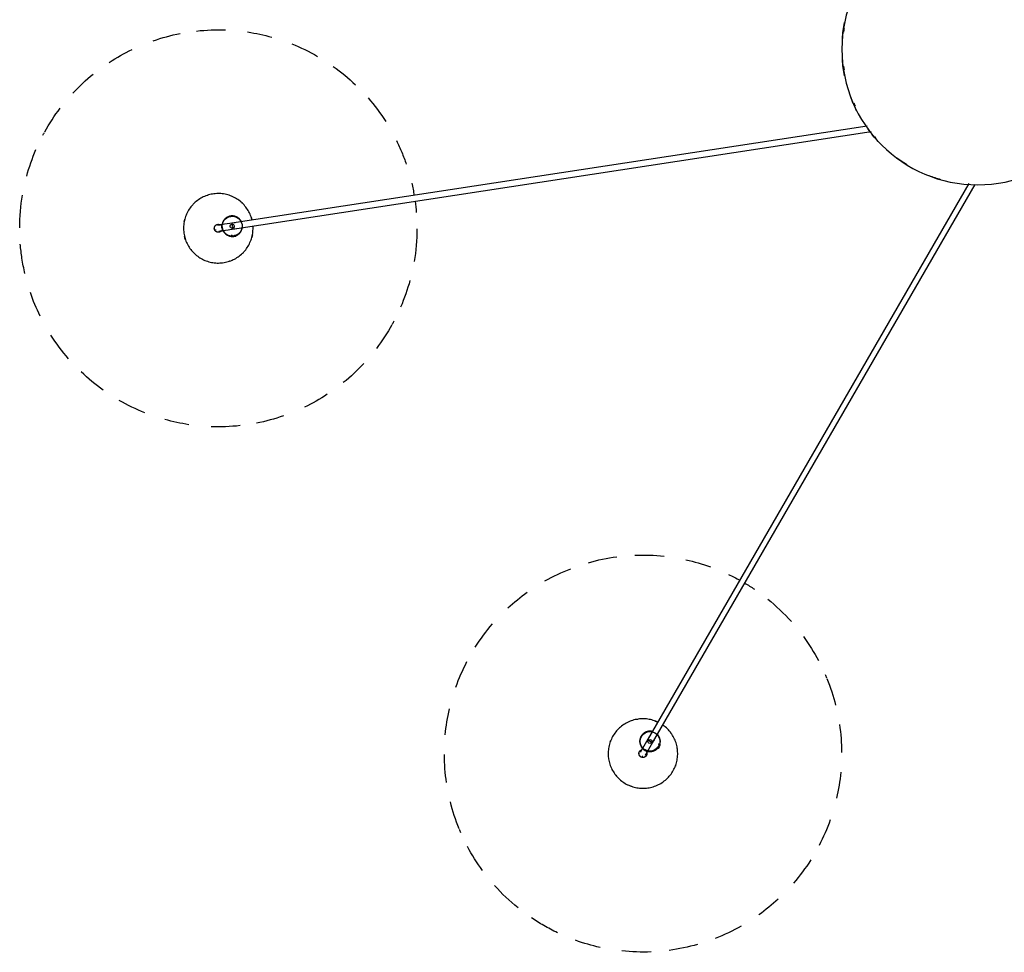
# Model space of a CAD drawing. Header units: millimetres. Extents: x 2868 to 10969, y -1250 to 7939.
# Tile 10 of 15: x 8784 to 9776, y 3483 to 4423. Entities that reach past the tile are written whole.
import ezdxf

# ---------------------------------------------------------------- set-up
doc = ezdxf.new("R2010")
doc.units = ezdxf.units.MM
doc.layers.add('E-LITE-EQPM', color=7, linetype='Continuous', lineweight=20)

# ---------------------------------------------------------------- blocks, each defined once
blk = doc.blocks.new('68595-7L_ 68596-7L_ 68596-7L  KOMBO400 - 64314-44-7L SAMBA Black_ribbon beige pendant lamp ø450-7L-596425-Planta_PDF Copy 1')
at = {"layer": 'E-LITE-EQPM', "color": 253, "lineweight": 25, "true_color": 0xaaaaaa}
for p, q in [((-323.47, 703.49), (-321.68, 704.53)), ((-321.42, 704.09), (-322.87, 703.25)), ((-320.68, 702.79), (-321.68, 704.53)), ((-9.01, 135.51), (-332.57, 695.93)), ((-327.38, 698.93), (-2.58, 136.35)), ((-319.68, 701.06), (-321.47, 700.03)), ((-319.93, 701.5), (-321.38, 700.67)), ((-319.68, 701.06), (-320.68, 702.79)), ((-751.32, 187.22), (-751.01, 189.27)), ((-749.03, 188.97), (-751.01, 189.27)), ((-750.51, 189.19), (-750.76, 187.54)), ((-747.05, 188.66), (-749.03, 188.97)), ((-747.55, 188.74), (-747.81, 187.09)), ((-747.05, 188.66), (-747.32, 186.92)), ((-750.2, 181.32), (-107.42, 83.12)), ((-111.44, 77.67), (-751.1, 175.39))]:
    blk.add_line(p, q, dxfattribs=at)
at = {"layer": 'E-LITE-EQPM', "color": 253, "lineweight": 25, "true_color": 0xaaaaaa, "flags": 128}
for points in [[(-371.65, 714.99), (-371.41, 716.36), (-371.12, 717.73), (-370.77, 719.09), (-370.36, 720.43), (-369.91, 721.75), (-369.4, 723.06), (-368.84, 724.34), (-368.23, 725.6), (-367.57, 726.83), (-366.86, 728.04), (-366.1, 729.22), (-365.29, 730.36), (-364.44, 731.48), (-363.55, 732.55), (-362.62, 733.59), (-361.64, 734.6), (-360.62, 735.56), (-359.57, 736.48), (-358.48, 737.36), (-357.36, 738.2), (-356.2, 738.99), (-355.01, 739.73), (-353.8, 740.42), (-352.55, 741.07), (-351.29, 741.66), (-350, 742.21), (-348.69, 742.7), (-347.36, 743.14), (-346.01, 743.52), (-344.65, 743.85), (-343.28, 744.13), (-341.9, 744.35), (-340.51, 744.52), (-339.11, 744.63), (-337.71, 744.68), (-336.31, 744.68), (-334.91, 744.62), (-333.52, 744.51), (-332.13, 744.34), (-330.75, 744.11), (-329.37, 743.83), (-328.02, 743.5), (-326.67, 743.11), (-325.34, 742.67), (-324.03, 742.17), (-322.74, 741.63), (-321.48, 741.03), (-320.24, 740.38), (-319.02, 739.69), (-317.84, 738.94), (-316.68, 738.15), (-315.56, 737.31), (-314.47, 736.43), (-313.42, 735.51), (-312.41, 734.54), (-311.44, 733.53), (-310.5, 732.49), (-309.61, 731.41), (-308.76, 730.3), (-307.96, 729.15), (-307.21, 727.97), (-306.5, 726.76), (-305.84, 725.53), (-305.23, 724.26), (-304.68, 722.98), (-304.17, 721.68), (-303.72, 720.35), (-303.32, 719.01), (-302.97, 717.65), (-302.68, 716.28), (-302.44, 714.9), (-302.26, 713.52), (-302.14, 712.12), (-302.07, 710.72), (-302.06, 709.32), (-302.1, 707.92), (-302.2, 706.53), (-302.35, 705.14), (-302.46, 704.39)], [(-322.12, 678.04), (-322.82, 677.71), (-324.11, 677.17), (-325.42, 676.68), (-326.75, 676.24), (-328.1, 675.85), (-329.46, 675.52), (-330.83, 675.24), (-332.21, 675.02), (-333.6, 674.86), (-335, 674.75), (-336.4, 674.69), (-337.79, 674.69), (-339.19, 674.75), (-340.59, 674.87), (-341.98, 675.04), (-343.36, 675.26), (-344.73, 675.54), (-346.09, 675.87), (-347.44, 676.26), (-348.76, 676.7), (-350.07, 677.2), (-351.36, 677.75), (-352.63, 678.34), (-353.87, 678.99), (-355.08, 679.69), (-356.27, 680.43), (-357.42, 681.23), (-358.55, 682.06), (-359.63, 682.94), (-360.68, 683.87), (-361.7, 684.83), (-362.67, 685.84), (-363.61, 686.88), (-364.5, 687.96), (-365.34, 689.08), (-366.14, 690.23), (-366.9, 691.4), (-367.61, 692.61), (-368.26, 693.85), (-368.87, 695.11), (-369.43, 696.39), (-369.94, 697.7), (-370.39, 699.02), (-370.79, 700.36), (-371.13, 701.72), (-371.43, 703.09), (-371.66, 704.47), (-371.84, 705.86), (-371.97, 707.25), (-372.04, 708.65), (-372.05, 710.05), (-372.01, 711.45), (-371.91, 712.85), (-371.76, 714.24), (-371.65, 714.99)], [(-341.01, 710.29), (-341.03, 710.13), (-341.04, 709.97), (-341.05, 709.81), (-341.05, 709.65), (-341.05, 709.49), (-341.04, 709.34), (-341.02, 709.18), (-341, 709.02), (-340.97, 708.86), (-340.93, 708.7), (-340.89, 708.55), (-340.84, 708.4), (-340.79, 708.25), (-340.73, 708.1), (-340.66, 707.95), (-340.59, 707.81), (-340.51, 707.67), (-340.43, 707.53), (-340.34, 707.4), (-340.24, 707.27), (-340.14, 707.15), (-340.04, 707.03), (-339.93, 706.91), (-339.82, 706.8), (-339.7, 706.69), (-339.58, 706.58), (-339.45, 706.49), (-339.32, 706.39), (-339.19, 706.3), (-339.05, 706.22), (-338.91, 706.14), (-338.77, 706.07), (-338.62, 706.01), (-338.47, 705.95), (-338.32, 705.89)], [(-333.1, 709.08), (-333.08, 709.24), (-333.06, 709.4), (-333.06, 709.56), (-333.05, 709.72), (-333.06, 709.88), (-333.07, 710.04), (-333.09, 710.2), (-333.11, 710.36), (-333.14, 710.51), (-333.18, 710.67), (-333.22, 710.82), (-333.27, 710.98), (-333.32, 711.13), (-333.38, 711.27), (-333.45, 711.42), (-333.52, 711.56), (-333.6, 711.7), (-333.68, 711.84), (-333.77, 711.97), (-333.86, 712.1), (-333.96, 712.23), (-334.07, 712.35), (-334.18, 712.47), (-334.29, 712.58), (-334.41, 712.69), (-334.53, 712.79), (-334.66, 712.89), (-334.79, 712.98), (-334.92, 713.07), (-335.06, 713.15), (-335.2, 713.23), (-335.34, 713.3), (-335.49, 713.37), (-335.63, 713.43), (-335.78, 713.48), (-335.94, 713.53), (-336.09, 713.57), (-336.25, 713.6), (-336.41, 713.63), (-336.56, 713.66), (-336.72, 713.67), (-336.88, 713.68), (-337.04, 713.69), (-337.2, 713.68), (-337.36, 713.67), (-337.52, 713.66), (-337.68, 713.64), (-337.84, 713.61), (-337.99, 713.57), (-338.15, 713.53), (-338.3, 713.49), (-338.45, 713.43), (-338.6, 713.38), (-338.75, 713.31), (-338.89, 713.24), (-339.03, 713.16), (-339.17, 713.08), (-339.3, 712.99), (-339.43, 712.9), (-339.56, 712.8), (-339.68, 712.7), (-339.8, 712.59), (-339.92, 712.48), (-340.02, 712.36), (-340.13, 712.24), (-340.23, 712.12), (-340.32, 711.99), (-340.41, 711.86), (-340.5, 711.72), (-340.58, 711.58), (-340.65, 711.44), (-340.72, 711.29), (-340.78, 711.15), (-340.83, 711), (-340.88, 710.84), (-340.93, 710.69), (-340.96, 710.53), (-340.99, 710.38), (-341.01, 710.29)], [(-327.49, 687.44), (-327.89, 687.35), (-328.3, 687.27), (-328.71, 687.21), (-329.12, 687.17), (-329.53, 687.14), (-329.94, 687.13), (-330.35, 687.14), (-330.76, 687.16), (-331.17, 687.2), (-331.58, 687.26), (-331.98, 687.33), (-332.39, 687.42), (-332.78, 687.52), (-333.18, 687.64), (-333.57, 687.78), (-333.95, 687.93), (-334.33, 688.1), (-334.7, 688.28), (-335.06, 688.48), (-335.41, 688.69), (-335.76, 688.91), (-336.09, 689.15), (-336.42, 689.4), (-336.73, 689.66), (-337.04, 689.94), (-337.33, 690.23), (-337.61, 690.53), (-337.88, 690.84), (-338.14, 691.16), (-338.39, 691.49), (-338.62, 691.83), (-338.83, 692.18), (-339.04, 692.54), (-339.22, 692.91), (-339.4, 693.28), (-339.55, 693.66), (-339.7, 694.05), (-339.83, 694.44), (-339.94, 694.84), (-340.03, 695.24), (-340.11, 695.64), (-340.18, 696.05), (-340.22, 696.46), (-340.25, 696.87), (-340.27, 697.28), (-340.26, 697.69), (-340.25, 698.1), (-340.21, 698.51), (-340.16, 698.92), (-340.09, 699.33), (-340.01, 699.73), (-339.91, 700.13), (-339.79, 700.52), (-339.66, 700.91), (-339.51, 701.3), (-339.35, 701.68), (-339.17, 702.05), (-338.98, 702.41), (-338.77, 702.77), (-338.55, 703.12), (-338.32, 703.45), (-338.07, 703.78), (-337.81, 704.1), (-337.54, 704.41)], [(-337.6, 704.63), (-337.71, 704.82), (-337.82, 705.02), (-337.93, 705.21), (-338.04, 705.4), (-338.15, 705.58), (-338.25, 705.76), (-338.35, 705.93), (-338.45, 706.1), (-338.54, 706.27), (-338.64, 706.43), (-338.72, 706.58), (-338.81, 706.73), (-338.89, 706.87), (-338.97, 707.01), (-339.05, 707.14), (-339.12, 707.26), (-339.18, 707.38), (-339.25, 707.48), (-339.31, 707.59), (-339.36, 707.68), (-339.41, 707.77), (-339.46, 707.85), (-339.5, 707.92), (-339.53, 707.98), (-339.56, 708.04), (-339.59, 708.08), (-339.61, 708.12), (-339.63, 708.15), (-339.65, 708.18), (-339.65, 708.19), (-339.66, 708.2)], [(-330.77, 692.81), (-333.5, 697.53), (-336.23, 702.26), (-337.6, 704.63)], [(-334.46, 711.2), (-334.46, 711.19), (-334.45, 711.18), (-334.44, 711.16), (-334.42, 711.13), (-334.4, 711.09), (-334.37, 711.05), (-334.34, 710.99), (-334.31, 710.93), (-334.27, 710.86), (-334.22, 710.78), (-334.17, 710.7), (-334.12, 710.61), (-334.06, 710.5), (-334, 710.4), (-333.93, 710.28), (-333.86, 710.16), (-333.79, 710.03), (-333.71, 709.9), (-333.63, 709.76), (-333.54, 709.61), (-333.46, 709.46), (-333.37, 709.3), (-333.27, 709.13), (-333.17, 708.97), (-333.07, 708.79), (-332.97, 708.61), (-332.86, 708.43), (-332.76, 708.24), (-332.65, 708.05), (-332.54, 707.86), (-332.42, 707.66), (-332.4, 707.63)], [(-333.14, 708.84), (-333.11, 709), (-333.1, 709.08)], [(-332.46, 707.42), (-332.06, 707.51), (-331.65, 707.58), (-331.24, 707.64), (-330.83, 707.68), (-330.42, 707.71), (-330.01, 707.72), (-329.6, 707.71), (-329.19, 707.69), (-328.78, 707.65), (-328.37, 707.59), (-327.97, 707.52), (-327.56, 707.43), (-327.17, 707.33), (-326.77, 707.21), (-326.38, 707.07), (-326, 706.92), (-325.62, 706.75), (-325.25, 706.57), (-324.89, 706.38), (-324.54, 706.17), (-324.19, 705.94), (-323.86, 705.7), (-323.53, 705.45), (-323.22, 705.19), (-322.91, 704.91), (-322.62, 704.62), (-322.34, 704.32)], [(-332.4, 707.63), (-329.67, 702.9), (-326.94, 698.17), (-325.58, 695.81)], [(-302.46, 704.39), (-302.7, 703.01), (-302.99, 701.64), (-303.34, 700.28), (-303.74, 698.94), (-304.2, 697.62), (-304.71, 696.32), (-305.27, 695.03), (-305.88, 693.77), (-306.54, 692.54), (-307.25, 691.33), (-308.01, 690.16), (-308.81, 689.01), (-309.66, 687.9), (-310.56, 686.82), (-311.49, 685.78), (-312.47, 684.78), (-313.48, 683.81), (-314.54, 682.89), (-315.63, 682.01), (-316.75, 681.18)], [(-320.25, 700.8), (-320.12, 700.41), (-320.01, 700.02), (-319.92, 699.62), (-319.84, 699.21), (-319.77, 698.81), (-319.73, 698.4), (-319.7, 697.99), (-319.68, 697.57), (-319.69, 697.16), (-319.7, 696.75), (-319.74, 696.34), (-319.79, 695.93), (-319.86, 695.53), (-319.94, 695.12), (-320.04, 694.72), (-320.16, 694.33), (-320.29, 693.94), (-320.44, 693.56), (-320.6, 693.18), (-320.78, 692.81), (-320.97, 692.44), (-321.18, 692.09), (-321.4, 691.74), (-321.63, 691.4), (-321.88, 691.07), (-322.14, 690.75), (-322.41, 690.44)], [(-790.41, 156.8), (-791.33, 157.84), (-792.22, 158.93), (-793.06, 160.05), (-793.85, 161.2), (-794.6, 162.39), (-795.3, 163.6), (-795.95, 164.84), (-796.55, 166.1), (-797.1, 167.39), (-797.6, 168.7), (-798.05, 170.03), (-798.44, 171.37), (-798.77, 172.73), (-799.06, 174.1), (-799.29, 175.48), (-799.46, 176.87), (-799.58, 178.26), (-799.64, 179.66), (-799.64, 181.06), (-799.59, 182.46), (-799.48, 183.86), (-799.32, 185.25), (-799.1, 186.63), (-798.83, 188), (-798.5, 189.36), (-798.12, 190.71), (-797.68, 192.04), (-797.2, 193.35), (-796.66, 194.65), (-796.06, 195.91), (-795.42, 197.16), (-794.73, 198.38), (-793.99, 199.56), (-793.21, 200.72), (-792.37, 201.85), (-791.5, 202.94), (-790.58, 204), (-789.62, 205.01), (-788.62, 205.99), (-787.58, 206.93), (-786.5, 207.83), (-785.39, 208.68), (-784.25, 209.49), (-783.07, 210.25), (-781.87, 210.96), (-780.64, 211.62), (-779.38, 212.24), (-778.1, 212.8), (-776.79, 213.31), (-775.47, 213.77), (-774.13, 214.18), (-772.78, 214.53), (-771.41, 214.83), (-770.03, 215.07), (-768.64, 215.26), (-767.25, 215.39), (-765.85, 215.47), (-764.45, 215.49), (-763.05, 215.45), (-761.65, 215.36), (-760.26, 215.21), (-758.88, 215.01), (-757.5, 214.75), (-756.14, 214.44), (-754.79, 214.07), (-753.45, 213.65), (-752.13, 213.18), (-750.84, 212.65), (-749.56, 212.07), (-748.31, 211.44), (-747.09, 210.77), (-745.89, 210.04), (-744.72, 209.27), (-743.59, 208.45), (-742.49, 207.58), (-741.42, 206.67), (-740.39, 205.72), (-739.4, 204.73), (-738.89, 204.18)], [(-738.89, 204.18), (-737.96, 203.13), (-737.07, 202.05), (-736.23, 200.93), (-735.44, 199.78), (-734.69, 198.59), (-733.99, 197.38), (-733.34, 196.14), (-732.74, 194.88), (-732.19, 193.59), (-731.69, 192.28), (-731.25, 190.95), (-730.86, 189.61), (-730.52, 188.25), (-730.23, 186.88), (-730.01, 185.5), (-729.83, 184.11), (-729.72, 182.71), (-729.66, 181.32), (-729.65, 179.92), (-729.7, 178.52)], [(-760, 182.66), (-759.82, 183.03), (-759.63, 183.39), (-759.42, 183.75), (-759.2, 184.09), (-758.96, 184.43), (-758.71, 184.76), (-758.45, 185.07), (-758.17, 185.38), (-757.88, 185.67), (-757.59, 185.96), (-757.28, 186.23), (-756.96, 186.49), (-756.63, 186.73), (-756.29, 186.97), (-755.94, 187.18), (-755.58, 187.39), (-755.21, 187.58), (-754.84, 187.75), (-754.46, 187.91), (-754.08, 188.06), (-753.69, 188.19), (-753.29, 188.3), (-752.89, 188.4), (-752.49, 188.48), (-752.08, 188.54), (-751.67, 188.59), (-751.26, 188.63)], [(-761.7, 183.2), (-761.81, 183.31), (-761.93, 183.42), (-762.05, 183.53), (-762.17, 183.63), (-762.3, 183.73), (-762.43, 183.82), (-762.57, 183.91), (-762.7, 183.99), (-762.84, 184.06), (-762.99, 184.13), (-763.14, 184.19), (-763.29, 184.25), (-763.44, 184.3), (-763.59, 184.35), (-763.75, 184.39), (-763.9, 184.42), (-764.06, 184.45), (-764.22, 184.47), (-764.38, 184.48), (-764.54, 184.49), (-764.7, 184.49), (-764.86, 184.48), (-765.02, 184.47), (-765.18, 184.45), (-765.33, 184.43), (-765.49, 184.4), (-765.65, 184.36), (-765.8, 184.32), (-765.95, 184.27), (-766.1, 184.21), (-766.25, 184.15), (-766.4, 184.09), (-766.54, 184.01), (-766.68, 183.93), (-766.81, 183.85), (-766.95, 183.76), (-767.08, 183.67), (-767.2, 183.57), (-767.32, 183.46), (-767.44, 183.35), (-767.55, 183.24), (-767.66, 183.12), (-767.76, 183), (-767.86, 182.87), (-767.95, 182.74), (-768.04, 182.61), (-768.12, 182.47), (-768.2, 182.33), (-768.27, 182.19), (-768.33, 182.04), (-768.39, 181.89), (-768.45, 181.74), (-768.49, 181.59), (-768.53, 181.43), (-768.57, 181.28), (-768.6, 181.12), (-768.62, 180.96), (-768.63, 180.8), (-768.64, 180.64), (-768.65, 180.48), (-768.64, 180.32), (-768.63, 180.16), (-768.62, 180), (-768.59, 179.84), (-768.56, 179.69), (-768.53, 179.53), (-768.49, 179.38), (-768.44, 179.22), (-768.39, 179.07), (-768.33, 178.92), (-768.26, 178.78), (-768.19, 178.64), (-768.11, 178.49), (-768.03, 178.36), (-767.94, 178.22), (-767.85, 178.09), (-767.75, 177.97), (-767.65, 177.85), (-767.59, 177.78)], [(-764.2, 183.46), (-764.2, 183.46), (-764.18, 183.45), (-764.16, 183.45), (-764.13, 183.44), (-764.09, 183.44), (-764.03, 183.43), (-763.97, 183.42), (-763.9, 183.41), (-763.82, 183.4), (-763.73, 183.38), (-763.64, 183.37), (-763.53, 183.35), (-763.41, 183.34), (-763.29, 183.32), (-763.16, 183.3), (-763.02, 183.28), (-762.88, 183.25), (-762.72, 183.23), (-762.56, 183.21), (-762.39, 183.18), (-762.22, 183.15), (-762.04, 183.13), (-761.85, 183.1), (-761.66, 183.07), (-761.46, 183.04), (-761.26, 183.01), (-761.05, 182.97), (-760.83, 182.94), (-760.62, 182.91), (-760.4, 182.87), (-760.17, 182.84), (-760.13, 182.83)], [(-761.54, 183.01), (-761.64, 183.13), (-761.7, 183.2)], [(-760.13, 182.83), (-754.73, 182.01), (-749.34, 181.19), (-746.64, 180.77)], [(-747.21, 188.05), (-746.83, 187.91), (-746.45, 187.75), (-746.07, 187.57), (-745.71, 187.38), (-745.35, 187.18), (-745, 186.96), (-744.66, 186.72), (-744.33, 186.48), (-744.01, 186.22), (-743.71, 185.95), (-743.41, 185.66), (-743.12, 185.37), (-742.85, 185.06), (-742.58, 184.74), (-742.33, 184.42), (-742.1, 184.08), (-741.88, 183.73), (-741.67, 183.38), (-741.47, 183.01), (-741.3, 182.64), (-741.13, 182.26), (-740.98, 181.88), (-740.85, 181.49), (-740.73, 181.1), (-740.63, 180.7), (-740.54, 180.3), (-740.47, 179.89)], [(-730.63, 172.26), (-730.79, 171.61), (-731.17, 170.27), (-731.61, 168.94), (-732.1, 167.62), (-732.64, 166.33), (-733.23, 165.06), (-733.87, 163.82), (-734.56, 162.6), (-735.3, 161.41), (-736.09, 160.26), (-736.92, 159.13), (-737.8, 158.04), (-738.71, 156.98), (-739.68, 155.96), (-740.68, 154.99), (-741.72, 154.05), (-742.79, 153.15), (-743.9, 152.3), (-745.05, 151.49), (-746.22, 150.73), (-747.43, 150.02), (-748.66, 149.35), (-749.92, 148.74), (-751.2, 148.18), (-752.5, 147.66), (-753.82, 147.21), (-755.16, 146.8), (-756.52, 146.45), (-757.88, 146.15), (-759.26, 145.91), (-760.65, 145.72), (-762.04, 145.59), (-763.44, 145.51), (-764.84, 145.49), (-766.24, 145.53), (-767.64, 145.62), (-769.03, 145.76), (-770.42, 145.97), (-771.79, 146.23), (-773.16, 146.54), (-774.51, 146.91), (-775.84, 147.33), (-777.16, 147.8), (-778.46, 148.33), (-779.73, 148.91), (-780.98, 149.54), (-782.21, 150.21), (-783.4, 150.94), (-784.57, 151.71), (-785.7, 152.53), (-786.81, 153.4), (-787.87, 154.31), (-788.9, 155.26), (-789.89, 156.25), (-790.41, 156.8)], [(-767.59, 177.78), (-767.48, 177.67), (-767.36, 177.55), (-767.25, 177.45), (-767.12, 177.35), (-766.99, 177.25), (-766.86, 177.16), (-766.73, 177.07), (-766.59, 176.99), (-766.45, 176.92), (-766.3, 176.85), (-766.16, 176.79), (-766.01, 176.73), (-765.86, 176.68), (-765.7, 176.63), (-765.55, 176.59), (-765.39, 176.56), (-765.23, 176.53), (-765.07, 176.51), (-764.91, 176.5), (-764.76, 176.49), (-764.6, 176.49), (-764.44, 176.49), (-764.28, 176.51), (-764.12, 176.52), (-763.96, 176.55), (-763.8, 176.58), (-763.65, 176.62), (-763.49, 176.66), (-763.34, 176.71), (-763.19, 176.76), (-763.04, 176.83), (-762.9, 176.89), (-762.75, 176.97), (-762.61, 177.04), (-762.48, 177.13)], [(-761.04, 176.9), (-761.26, 176.94), (-761.48, 176.97), (-761.7, 177), (-761.91, 177.04), (-762.12, 177.07), (-762.33, 177.1), (-762.53, 177.13), (-762.72, 177.16), (-762.91, 177.19), (-763.09, 177.22), (-763.27, 177.24), (-763.44, 177.27), (-763.6, 177.29), (-763.75, 177.32), (-763.9, 177.34), (-764.04, 177.36), (-764.17, 177.38), (-764.3, 177.4), (-764.41, 177.42), (-764.52, 177.44), (-764.62, 177.45), (-764.71, 177.46), (-764.79, 177.48), (-764.86, 177.49), (-764.93, 177.5), (-764.98, 177.51), (-765.03, 177.51), (-765.06, 177.52), (-765.09, 177.52), (-765.1, 177.52), (-765.11, 177.53)], [(-747.55, 174.84), (-752.93, 175.67), (-758.33, 176.49), (-761.04, 176.9)], [(-741.3, 174.05), (-741.48, 173.68), (-741.68, 173.31), (-741.89, 172.96), (-742.11, 172.61), (-742.34, 172.27), (-742.59, 171.95), (-742.86, 171.63), (-743.13, 171.32), (-743.42, 171.03), (-743.72, 170.74), (-744.03, 170.47), (-744.35, 170.22), (-744.68, 169.97), (-745.02, 169.74), (-745.37, 169.52), (-745.72, 169.31), (-746.09, 169.12), (-746.46, 168.95), (-746.84, 168.79), (-747.23, 168.65), (-747.62, 168.52), (-748.01, 168.4), (-748.41, 168.3), (-748.82, 168.22), (-749.22, 168.16), (-749.63, 168.11), (-750.04, 168.08), (-750.45, 168.06), (-750.87, 168.06), (-751.28, 168.08), (-751.69, 168.11), (-752.1, 168.16), (-752.5, 168.23), (-752.91, 168.31), (-753.31, 168.41), (-753.7, 168.52), (-754.09, 168.65), (-754.48, 168.8), (-754.86, 168.96), (-755.23, 169.13), (-755.59, 169.32), (-755.95, 169.53), (-756.3, 169.75), (-756.64, 169.98), (-756.97, 170.23), (-757.29, 170.48), (-757.6, 170.76), (-757.9, 171.04), (-758.18, 171.34), (-758.46, 171.64), (-758.72, 171.96), (-758.97, 172.29), (-759.2, 172.62), (-759.43, 172.97), (-759.63, 173.33), (-759.83, 173.69), (-760.01, 174.06), (-760.17, 174.44), (-760.32, 174.82), (-760.45, 175.21), (-760.57, 175.61), (-760.67, 176), (-760.76, 176.41), (-760.83, 176.81)]]:
    blk.add_lwpolyline(points, dxfattribs=at)
at = {"layer": 'E-LITE-EQPM', "color": 253, "lineweight": 25, "true_color": 0xaaaaaa}
for centre, radius, start, end in [((-337, 709.7), 200, 102.48532, 109.82848), ((-337, 709.7), 200, 87.63312, 96.16292), ((-337, 709.7), 200, 74.06429, 82.39657), ((-337, 709.7), 200, 60.374, 68.64851), ((-337, 709.7), 200, 120.00016, 124.11476), ((-337, 709.7), 200, 115.51594, 120.00016), ((-337, 709.7), 200, 128.99172, 138.32392), ((-337, 709.7), 200, 47.18026, 54.32329), ((-337, 709.7), 200, 32.41421, 40.78387), ((-337, 709.7), 200, 143.92096, 152.05883), ((-337, 709.7), 200, 19.52791, 27.60762), ((-337, 709.7), 200, 157.75366, 165.91287), ((-337, 709.7), 200, 156.51225, 157.55415), ((-337, 709.7), 200, 5.39977, 12.98519), ((-337, 709.7), 200, 171.57732, 179.68439), ((-337.05, 709.69), 35, 109.28957, 114.86609), ((-337.05, 709.69), 35, 139.18621, 143.8324), ((-337.05, 709.69), 35, 19.99428, 21.29209), ((-337.05, 709.69), 4, 171.29209, 198.38669), ((-329.98, 697.43), 10, 120, 300), ((-337.06, 709.7), 3, 90, 105), ((-329.98, 697.43), 10, 300, 120), ((-337.05, 709.69), 4, 351.29209, 21.25944), ((-329.98, 697.43), 10.29, 53.99614, 64.93668), ((-337, 709.7), 200, 351.57732, 359.68439), ((-337.05, 709.69), 35, 199.99428, 201.29209), ((-329.98, 697.43), 10.29, 175.56811, 184.36673), ((-329.98, 697.43), 2, 120, 300), ((-329.98, 697.43), 2, 120, 300), ((-329.98, 697.43), 2, 300, 120), ((-329.98, 697.43), 2, 300, 120), ((-329.98, 697.43), 10.29, 355.56811, 4.36673), ((-337, 709.7), 200, 185.39977, 192.98519), ((-329.98, 697.43), 10.29, 233.99614, 244.93668), ((-337.05, 709.69), 35, 319.18621, 323.8324), ((-337.05, 709.69), 35, 260.2487, 262.26092), ((-337.05, 709.69), 35, 289.28957, 294.86609), ((-337, 709.7), 200, 337.75366, 345.91287), ((-337, 709.7), 200, 199.52791, 207.60762), ((-337, 709.7), 200, 336.51225, 337.55415), ((-337, 709.7), 200, 323.92096, 332.05883), ((-337, 709.7), 200, 212.41421, 220.78387), ((-337, 709.7), 200, 308.88285, 318.32392), ((-337, 709.7), 200, 227.18026, 234.32329), ((-337, 709.7), 200, 240.42778, 248.64851), ((-337, 709.7), 200, 300.82313, 304.11476), ((-337, 709.7), 200, 295.51594, 299.17095), ((-337, 709.7), 200, 254.06429, 262.39657), ((-337, 709.7), 200, 282.48532, 289.82848), ((-337, 709.7), 200, 267.63312, 276.16292), ((-764.62, 180.54), 200, 98.49438, 105.63742), ((-764.62, 180.54), 200, 83.72833, 92.098), ((-764.62, 180.54), 200, 70.84203, 78.92174), ((-764.62, 180.54), 200, 111.68812, 119.92393), ((-764.62, 180.54), 200, 56.71389, 64.29931), ((-764.62, 180.54), 200, 125.37842, 133.70807), ((-764.62, 180.54), 200, 42.89144, 50.99851), ((-764.62, 180.54), 200, 138.94725, 147.47705), ((-764.62, 180.54), 200, 29.06779, 37.22699), ((-764.62, 180.54), 200, 153.7917, 161.1426), ((-764.62, 180.54), 200, 27.8363, 28.86828), ((-764.62, 180.54), 200, 15.23508, 23.37295), ((-764.62, 180.54), 200, 166.83007, 171.31429), ((-764.62, 180.54), 200, 171.31429, 175.42889), ((-764.65, 180.49), 35, 71.30854, 72.60635), ((-764.62, 180.54), 200, 0.19132, 9.63804), ((-764.65, 180.49), 35, 160.60383, 166.18035), ((-764.65, 180.49), 35, 10.60597, 15.17176), ((-764.62, 180.54), 200, 180.19132, 189.63804), ((-764.66, 180.49), 3, 141.31426, 156.31426), ((-764.65, 180.49), 4, 42.60635, 72.5737), ((-750.65, 178.35), 10, 171.31426, 351.31426), ((-750.65, 178.35), 10, 351.31426, 171.31426), ((-750.65, 178.35), 10.29, 105.3104, 116.25094), ((-750.65, 178.35), 2, 171.31426, 351.31426), ((-750.65, 178.35), 2, 172.48775, 351.31426), ((-750.65, 178.35), 2, 351.31426, 171.31426), ((-750.65, 178.35), 2, 351.31426, 171.31426), ((-750.65, 178.35), 10.29, 46.88237, 55.68099), ((-764.65, 180.49), 35, 190.43785, 195.17176), ((-764.65, 180.49), 4, 222.60635, 250.12566), ((-750.65, 178.35), 10.29, 226.88237, 235.68099), ((-750.65, 178.35), 10.29, 285.3104, 296.25094), ((-764.65, 180.49), 35, 341.15962, 346.18035), ((-764.62, 180.54), 200, 352.13723, 355.42889), ((-764.65, 180.49), 35, 311.56296, 313.57518), ((-764.65, 180.49), 35, 251.30854, 252.60635), ((-764.62, 180.54), 200, 346.83007, 350.48505), ((0, 0), 136.69, 105.70681, 110.91468), ((-764.62, 180.54), 200, 195.23508, 203.37295), ((-764.62, 180.54), 200, 337.48362, 341.1426), ((0, 0), 136.69, 121.42252, 127.64611), ((-764.62, 180.54), 200, 333.7917, 337.46814), ((0, 0), 136.69, 137.14933, 143.7795), ((-764.62, 180.54), 200, 207.96235, 208.86828), ((-764.62, 180.54), 200, 209.06779, 217.22699), ((0, 0), 135.83, 139.09091, 139.41242), ((-764.62, 180.54), 200, 318.94725, 327.47705), ((0, 0), 136.69, 152.89074, 159.71303), ((0, 0), 135.83, 154.93721, 156.31384), ((-764.62, 180.54), 200, 222.89144, 230.99851), ((-764.62, 180.54), 200, 305.37842, 313.70807), ((0, 0), 136.69, 168.65254, 175.55515), ((0, 0), 135.83, 171.09015, 172.77137), ((-764.62, 180.54), 200, 236.71389, 244.29931), ((-764.62, 180.54), 200, 291.68812, 299.95247), ((-764.62, 180.54), 200, 250.84203, 258.92174), ((-764.62, 180.54), 200, 263.72833, 272.098), ((-764.62, 180.54), 200, 278.49438, 285.63742), ((0, 0), 136.69, 184.44485, 191.34746), ((0, 0), 135.83, 187.22863, 188.98928)]:
    blk.add_arc(centre, radius, start, end, dxfattribs=at)
for centre, major_axis, start_param, end_param in [((-329.98, 697.43), (2.6, 1.5), 4.18879, 4.45059), ((-329.98, 697.43), (2.6, 1.5), 4.47059, 4.712389), ((-329.98, 697.43), (2.6, 1.5), 4.712389, 5.235988), ((-750.65, 178.35), (0.45, 2.97), 4.712389, 4.811341), ((-750.65, 178.35), (0.45, 2.97), 4.974188, 5.443033), ((-750.65, 178.35), (0.45, 2.97), 3.981745, 4.712389)]:
    blk.add_ellipse(centre, major_axis=major_axis, ratio=0.038955, start_param=start_param, end_param=end_param, dxfattribs=at)
for points, knots in [([(-338.25, 703.05), (-338.25, 703.05), (-338.21, 703.11), (-337.92, 703.51), (-337.51, 704.02), (-337.15, 704.4)], [0, 0, 0, 0, 0.1428571, 0.2857143, 0.5714286, 0.5714286, 0.5714286, 0.5714286]), ([(-335.22, 706.52), (-335.68, 706.25), (-336.57, 705.69), (-337.38, 705.06), (-337.58, 704.8), (-337.6, 704.72)], [-1, -1, -1, -1, -0.8333333, -0.6666667, -0.5555556, -0.5555556, -0.5555556, -0.5555556]), ([(-332.43, 707.12), (-332.18, 707.19), (-331.76, 707.27), (-331.35, 707.34), (-331.12, 707.36), (-330.97, 707.38), (-330.85, 707.39), (-330.74, 707.4), (-330.7, 707.4), (-330.7, 707.4)], [0.4285714, 0.4285714, 0.4285714, 0.4285714, 0.5714286, 0.6785714, 0.7321429, 0.7857143, 0.8392857, 0.8928571, 1, 1, 1, 1]), ([(-321.16, 702.16), (-321.13, 702.1), (-321.03, 701.91), (-320.88, 701.6), (-320.74, 701.27), (-320.62, 700.98), (-320.52, 700.69), (-320.49, 700.6), (-320.49, 700.6)], [0.5486111, 0.5486111, 0.5486111, 0.5486111, 0.5833333, 0.6527778, 0.7222222, 0.7916667, 0.8611111, 1, 1, 1, 1]), ([(-327.2, 687.82), (-327.58, 687.71), (-328.11, 687.59), (-328.6, 687.52), (-328.83, 687.49), (-328.98, 687.47), (-329.1, 687.46), (-329.21, 687.45), (-329.25, 687.45), (-329.25, 687.45)], [0.3699955, 0.3699955, 0.3699955, 0.3699955, 0.5714286, 0.6785714, 0.7321429, 0.7857143, 0.8392857, 0.8928571, 1, 1, 1, 1]), ([(-321.7, 691.81), (-321.7, 691.81), (-321.75, 691.74), (-322.03, 691.34), (-322.44, 690.83), (-322.8, 690.45)], [0, 0, 0, 0, 0.1428571, 0.2857143, 0.5714286, 0.5714286, 0.5714286, 0.5714286]), ([(-761.03, 179.94), (-761.11, 179.42), (-761.23, 178.37), (-761.24, 177.34), (-761.16, 177.02), (-761.11, 176.96)], [-1, -1, -1, -1, -0.8333333, -0.6666667, -0.5555556, -0.5555556, -0.5555556, -0.5555556]), ([(-759.76, 182.5), (-759.65, 182.73), (-759.46, 183.11), (-759.25, 183.47), (-759.13, 183.67), (-759.04, 183.79), (-758.98, 183.9), (-758.92, 183.99), (-758.9, 184.02), (-758.89, 184.02)], [0.4285714, 0.4285714, 0.4285714, 0.4285714, 0.5714286, 0.6785714, 0.7321429, 0.7857143, 0.8392857, 0.8928571, 1, 1, 1, 1]), ([(-748.84, 188.19), (-748.77, 188.18), (-748.56, 188.14), (-748.22, 188.06), (-747.87, 187.96), (-747.58, 187.87), (-747.29, 187.77), (-747.2, 187.74), (-747.19, 187.74)], [0.5486111, 0.5486111, 0.5486111, 0.5486111, 0.5833333, 0.6527778, 0.7222222, 0.7916667, 0.8611111, 1, 1, 1, 1]), ([(-741.09, 181.3), (-741.09, 181.3), (-741.07, 181.22), (-740.93, 180.75), (-740.79, 180.11), (-740.73, 179.59)], [0, 0, 0, 0, 0.1428571, 0.2857143, 0.5714286, 0.5714286, 0.5714286, 0.5714286]), ([(-760.21, 175.4), (-760.21, 175.41), (-760.24, 175.48), (-760.37, 175.95), (-760.51, 176.59), (-760.58, 177.11)], [0, 0, 0, 0, 0.1428571, 0.2857143, 0.5714286, 0.5714286, 0.5714286, 0.5714286]), ([(-741.31, 174.78), (-741.49, 174.3), (-741.77, 173.72), (-742.05, 173.23), (-742.18, 173.03), (-742.26, 172.91), (-742.32, 172.81), (-742.39, 172.71), (-742.41, 172.69), (-742.41, 172.68)], [0.3218868, 0.3218868, 0.3218868, 0.3218868, 0.5714286, 0.6785714, 0.7321429, 0.7857143, 0.8392857, 0.8928571, 1, 1, 1, 1])]:
    blk.add_open_spline(points, degree=3, knots=knots, dxfattribs=at)
for points in [[(-337.6, 704.63), (-337.58, 704.6), (-337.55, 704.58), (-337.51, 704.57)], [(-335.22, 706.52), (-334.92, 706.69), (-334.3, 707.03), (-333.47, 707.43), (-332.81, 707.66), (-332.56, 707.69), (-332.48, 707.68)], [(-332.39, 707.6), (-332.39, 707.58), (-332.39, 707.56), (-332.4, 707.53)], [(-322.49, 704.06), (-322.49, 704.06), (-322.47, 704.04), (-322.41, 703.97), (-322.31, 703.86), (-322.18, 703.7), (-322.03, 703.51), (-321.86, 703.28), (-321.67, 703.01), (-321.55, 702.82), (-321.49, 702.73)], [(-761.03, 179.94), (-760.98, 180.28), (-760.85, 180.98), (-760.64, 181.88), (-760.42, 182.53), (-760.28, 182.75), (-760.22, 182.8)], [(-760.11, 182.83), (-760.09, 182.82), (-760.07, 182.8), (-760.05, 182.77)], [(-751.15, 188.34), (-751.15, 188.34), (-751.12, 188.34), (-751.04, 188.35), (-750.88, 188.35), (-750.68, 188.36), (-750.43, 188.35), (-750.14, 188.34), (-749.82, 188.32), (-749.6, 188.3), (-749.49, 188.29)], [(-761.04, 176.9), (-761.01, 176.9), (-760.97, 176.91), (-760.94, 176.94)]]:
    blk.add_open_spline(points, degree=3, dxfattribs=at)

msp = doc.modelspace()

# ---------------------------------------------------------------- linework, layer by layer
at = {"layer": 'E-LITE-EQPM', "color": 253, "lineweight": 25, "true_color": 0xaaaaaa}
for start, end in [(90.00001, 270.00001), (270.00001, 90.00001)]:
    msp.add_arc((9748.88, 4393.1), 136.69, start, end, dxfattribs=at)

# ---------------------------------------------------------------- block references
at = {"layer": 'E-LITE-EQPM', "color": 253, "lineweight": 25, "true_color": 0xaaaaaa, "extrusion": (0, 0, -1), "rotation": 179.9999950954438}
msp.add_blockref('68595-7L_ 68596-7L_ 68596-7L  KOMBO400 - 64314-44-7L SAMBA Black_ribbon beige pendant lamp ø450-7L-596425-Planta_PDF Copy 1', (-9748.88, 4393.1), dxfattribs=at)

doc.saveas('drawing.dxf')
